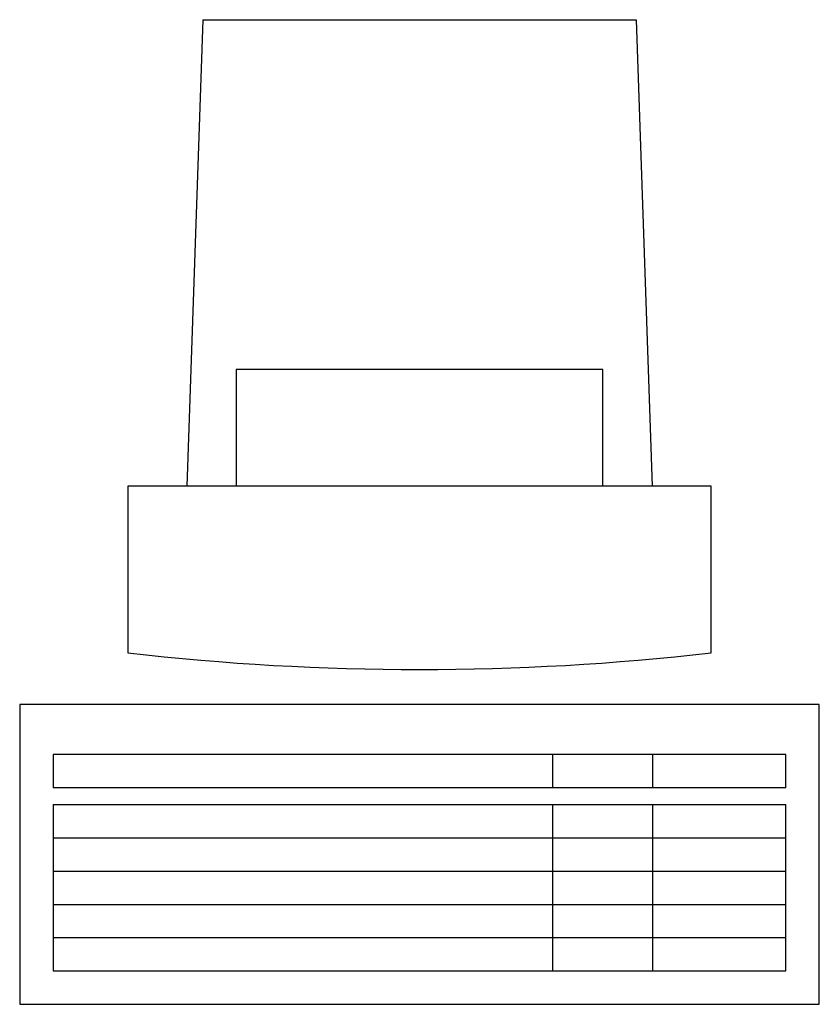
# Model space of a CAD drawing. Extents: x -0.24 to 0.24, y 0 to 0.591.
import ezdxf

# ---------------------------------------------------------------- set-up
doc = ezdxf.new("R2010")
doc.units = 0
doc.header["$MEASUREMENT"] = 0
doc.layers.add('VAR1', color=251, linetype='CONTINUOUS')

msp = doc.modelspace()

# ---------------------------------------------------------------- linework, layer by layer
at = {"layer": 'VAR1'}
for p, q in [((-0.13, 0.59093), (-0.13966, 0.31093)), ((-0.13, 0.59093), (0.13, 0.59093)), ((0.13, 0.59093), (0.13966, 0.31093)), ((-0.11, 0.38093), (-0.11, 0.31093)), ((0.11, 0.38093), (-0.11, 0.38093)), ((0.11, 0.31093), (0.11, 0.38093)), ((0.175, 0.31093), (-0.175, 0.31093)), ((-0.175, 0.31093), (-0.175, 0.21093)), ((0.175, 0.21093), (0.175, 0.31093)), ((-0.24, 0.18), (-0.24, 0)), ((0.24, 0.18), (-0.24, 0.18)), ((0.24, 0), (0.24, 0.18)), ((-0.22, 0.15), (-0.22, 0.13)), ((0.22, 0.15), (-0.22, 0.15)), ((0.08, 0.13), (0.08, 0.15)), ((0.14, 0.13), (0.14, 0.15)), ((0.22, 0.13), (0.22, 0.15)), ((0.22, 0.13), (-0.22, 0.13)), ((-0.22, 0.12), (-0.22, 0.02)), ((-0.22, 0.12), (0.22, 0.12)), ((0.08, 0.02), (0.08, 0.12)), ((0.14, 0.02), (0.14, 0.12)), ((0.22, 0.02), (0.22, 0.12)), ((-0.22, 0.1), (0.22, 0.1)), ((-0.22, 0.08), (0.22, 0.08)), ((-0.22, 0.06), (0.22, 0.06)), ((-0.22, 0.04), (0.22, 0.04)), ((-0.22, 0.02), (0.22, 0.02)), ((-0.24, 0), (0.24, 0))]:
    msp.add_line(p, q, dxfattribs=at)
msp.add_arc((0, 1.73718), 1.53625, 263.45902, 276.54098, dxfattribs=at)

doc.saveas('drawing.dxf')
